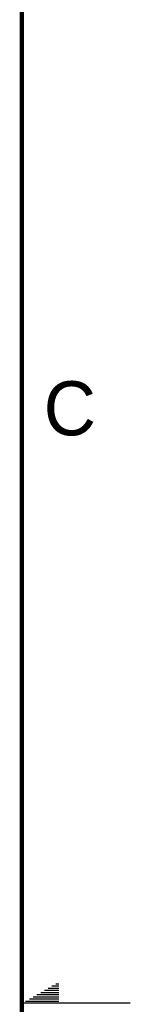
# Model space of a CAD drawing. Header units: inches. Extents: x 0 to 34, y 0 to 22.
# Tile 46 of 54: x 33.5 to 34, y 11 to 15.5. Entities that reach past the tile are written whole.
import ezdxf

# ---------------------------------------------------------------- set-up
doc = ezdxf.new("R2010")
doc.units = ezdxf.units.IN
doc.header["$LTSCALE"] = 1.87
doc.header["$MEASUREMENT"] = 0
doc.layers.get('0').update_dxf_attribs({"linetype": 'CONTINUOUS'})
doc.styles.add('TEXTSTYLE_2', font='txt')

msp = doc.modelspace()

# ---------------------------------------------------------------- linework, layer by layer
at = {"color": 2, "linetype": 'CONTINUOUS'}
for p, q in [((33.6213, 11.07), (33.6697, 11.07)), ((33.6386, 11.08), (33.6697, 11.08)), ((33.6559, 11.09), (33.6697, 11.09)), ((33.552, 11.03), (33.6697, 11.03)), ((33.5693, 11.04), (33.6697, 11.04)), ((33.5866, 11.05), (33.6697, 11.05)), ((33.6039, 11.06), (33.6697, 11.06)), ((34, 11), (33.5, 11)), ((33.5173, 11.01), (33.6697, 11.01)), ((33.5347, 11.02), (33.6697, 11.02))]:
    msp.add_line(p, q, dxfattribs=at)
at = {"color": 7, "linetype": 'CONTINUOUS', "const_width": 0.02}
msp.add_lwpolyline([(33.5, 0.5), (33.5, 21.5)], dxfattribs=at)

# ---------------------------------------------------------------- texts
at = {"color": 2, "linetype": 'CONTINUOUS', "insert": (33.6004, 13.8767), "char_height": 0.25, "width": 0.25, "attachment_point": 1, "line_spacing_factor": 0.9, "style": 'TEXTSTYLE_2'}
msp.add_mtext('C', dxfattribs=at)

doc.saveas('drawing.dxf')
